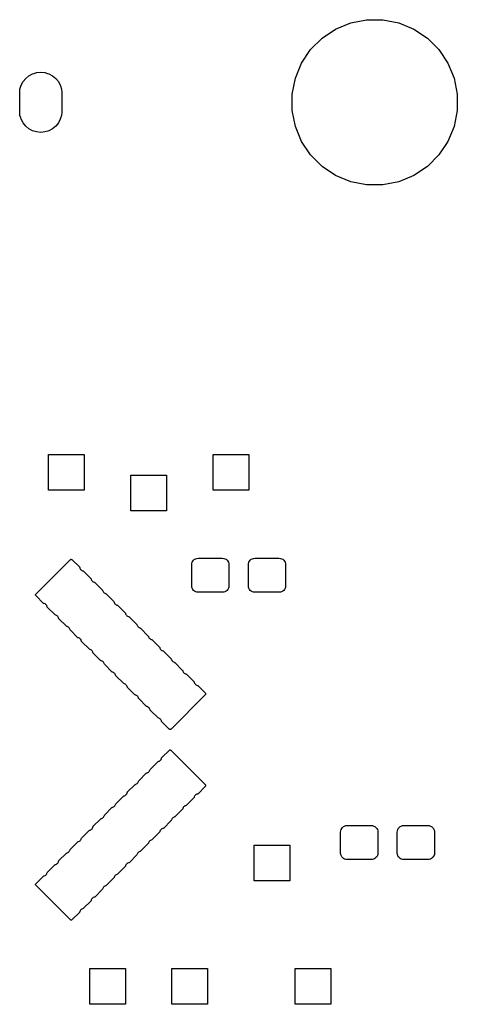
# Model space of a CAD drawing. Extents: x 0 to 140, y -76 to 0.
# Tile 4 of 11: x 21 to 34, y -74 to -43. Entities that reach past the tile are written whole.
import ezdxf

# ---------------------------------------------------------------- set-up
doc = ezdxf.new("R2010")
doc.units = 0
doc.header["$MEASUREMENT"] = 0
doc.layers.add('BLACK', color=7, linetype='CONTINUOUS')

msp = doc.modelspace()

# ---------------------------------------------------------------- linework, layer by layer
at = {"layer": 'BLACK', "linetype": 'CONTINUOUS'}
for p, q in [((31.0059, -43.267), (31.4987, -43.169)), ((31.4987, -43.169), (32.0013, -43.169)), ((32.0013, -43.169), (32.4941, -43.267)), ((30.1238, -43.7385), (30.5416, -43.4593)), ((30.5416, -43.4593), (31.0059, -43.267)), ((30.5416, -43.4593), (30.5416, -43.4593)), ((32.4941, -43.267), (32.9583, -43.4593)), ((32.9583, -43.4593), (32.9584, -43.4593)), ((32.9584, -43.4593), (33.3762, -43.7385)), ((29.7685, -44.0938), (30.1238, -43.7385)), ((33.3762, -43.7385), (33.7315, -44.0938)), ((29.4893, -44.5116), (29.7685, -44.0938)), ((33.7315, -44.0938), (34.0107, -44.5116)), ((29.297, -44.9759), (29.4893, -44.5116)), ((29.4893, -44.5116), (29.4893, -44.5116)), ((34.0107, -44.5116), (34.0107, -44.5116)), ((34.0107, -44.5116), (34.203, -44.9759)), ((20.8861, -45.0816), (20.9674, -44.9824)), ((20.9674, -44.9824), (21.0666, -44.9011)), ((21.0666, -44.9011), (21.1797, -44.8406)), ((21.1797, -44.8406), (21.2216, -44.8279)), ((21.2216, -44.8279), (21.3024, -44.8034)), ((21.3024, -44.8034), (21.43, -44.7909)), ((21.43, -44.7909), (21.5576, -44.8034)), ((21.5576, -44.8034), (21.6384, -44.8279)), ((21.6384, -44.8279), (21.6803, -44.8406)), ((21.6803, -44.8406), (21.7934, -44.9011)), ((21.7934, -44.9011), (21.8926, -44.9824)), ((21.8926, -44.9824), (21.9739, -45.0816)), ((29.199, -45.4687), (29.297, -44.9759)), ((34.203, -44.9759), (34.301, -45.4687)), ((20.7884, -45.3174), (20.8256, -45.1947)), ((20.8256, -45.1947), (20.8861, -45.0816)), ((20.8256, -45.1947), (20.8256, -45.1947)), ((21.9739, -45.0816), (22.0344, -45.1947)), ((22.0344, -45.1947), (22.038, -45.2066)), ((22.038, -45.2066), (22.0716, -45.3174)), ((20.779, -45.413), (20.7884, -45.3174)), ((20.779, -46.027), (20.779, -45.413)), ((22.0716, -45.3174), (22.081, -45.413)), ((22.081, -45.413), (22.081, -46.027)), ((29.199, -45.9713), (29.199, -45.4687)), ((34.301, -45.4687), (34.301, -45.9713)), ((20.7884, -46.1226), (20.779, -46.027)), ((20.8132, -46.2044), (20.7884, -46.1226)), ((20.8256, -46.2453), (20.8132, -46.2044)), ((22.044, -46.2134), (22.0344, -46.2453)), ((22.0716, -46.1226), (22.044, -46.2134)), ((22.081, -46.027), (22.0716, -46.1226)), ((29.297, -46.4641), (29.199, -45.9713)), ((34.301, -45.9713), (34.203, -46.4641)), ((20.8861, -46.3584), (20.8256, -46.2453)), ((20.8256, -46.2453), (20.8256, -46.2453)), ((20.9674, -46.4576), (20.8861, -46.3584)), ((20.8861, -46.3584), (20.8861, -46.3584)), ((21.0666, -46.5389), (20.9674, -46.4576)), ((21.8926, -46.4576), (21.7934, -46.5389)), ((21.9739, -46.3584), (21.8926, -46.4576)), ((22.0344, -46.2453), (21.9739, -46.3584)), ((29.4883, -46.9259), (29.297, -46.4641)), ((34.203, -46.4641), (34.0117, -46.9259)), ((21.1797, -46.5994), (21.0666, -46.5389)), ((21.2116, -46.609), (21.1797, -46.5994)), ((21.3024, -46.6366), (21.2116, -46.609)), ((21.43, -46.6491), (21.3024, -46.6366)), ((21.5576, -46.6366), (21.43, -46.6491)), ((21.6484, -46.609), (21.5576, -46.6366)), ((21.6803, -46.5994), (21.6484, -46.609)), ((21.7934, -46.5389), (21.6803, -46.5994)), ((29.4893, -46.9284), (29.4883, -46.9259)), ((29.7685, -47.3462), (29.4893, -46.9284)), ((34.0107, -46.9284), (33.7315, -47.3462)), ((34.0117, -46.9259), (34.0107, -46.9284)), ((30.1238, -47.7015), (29.7685, -47.3462)), ((33.7315, -47.3462), (33.3762, -47.7015)), ((30.5416, -47.9807), (30.1238, -47.7015)), ((33.3762, -47.7015), (32.9584, -47.9807)), ((31.0059, -48.173), (30.5416, -47.9807)), ((30.5416, -47.9807), (30.5416, -47.9807)), ((30.5416, -47.9807), (30.5416, -47.9807)), ((32.9583, -47.9807), (32.4941, -48.173)), ((32.9584, -47.9807), (32.9583, -47.9807)), ((32.9584, -47.9807), (32.9584, -47.9807)), ((31.4987, -48.271), (31.0059, -48.173)), ((32.0013, -48.271), (31.4987, -48.271)), ((32.4941, -48.173), (32.0013, -48.271)), ((21.674, -57.701), (21.674, -56.599)), ((21.674, -56.599), (22.776, -56.599)), ((22.776, -56.599), (22.776, -57.701)), ((26.754, -57.701), (26.754, -56.599)), ((26.754, -56.599), (27.856, -56.599)), ((27.856, -56.599), (27.856, -57.701)), ((24.214, -58.336), (24.214, -57.234)), ((24.214, -57.234), (25.316, -57.234)), ((25.316, -57.234), (25.316, -58.336)), ((22.776, -57.701), (21.674, -57.701)), ((27.856, -57.701), (26.754, -57.701)), ((25.316, -58.336), (24.214, -58.336)), ((21.2853, -60.9013), (22.338, -59.8487)), ((22.338, -59.8487), (22.3484, -59.8401)), ((22.3484, -59.8401), (22.3549, -59.8366)), ((22.3549, -59.8366), (22.3619, -59.8345)), ((22.3619, -59.8345), (22.3692, -59.8338)), ((22.3692, -59.8338), (22.3765, -59.8345)), ((22.3765, -59.8345), (22.3835, -59.8366)), ((22.3835, -59.8366), (22.39, -59.8401)), ((22.39, -59.8401), (22.4004, -59.8487)), ((22.4004, -59.8487), (22.6223, -60.0705)), ((26.1098, -59.923), (26.1283, -59.8884)), ((26.1283, -59.8884), (26.1532, -59.8582)), ((26.1532, -59.8582), (26.1834, -59.8333)), ((26.1834, -59.8333), (26.218, -59.8148)), ((26.218, -59.8148), (26.2555, -59.8034)), ((26.2555, -59.8034), (26.3006, -59.799)), ((26.3006, -59.799), (27.0394, -59.799)), ((27.0394, -59.799), (27.0845, -59.8034)), ((27.0845, -59.8034), (27.122, -59.8148)), ((27.122, -59.8148), (27.1566, -59.8333)), ((27.1566, -59.8333), (27.1868, -59.8582)), ((27.1868, -59.8582), (27.2117, -59.8884)), ((27.2117, -59.8884), (27.2302, -59.923)), ((27.8598, -59.923), (27.8783, -59.8884)), ((27.8783, -59.8884), (27.9032, -59.8582)), ((27.9032, -59.8582), (27.9334, -59.8333)), ((27.9334, -59.8333), (27.968, -59.8148)), ((27.968, -59.8148), (28.0055, -59.8034)), ((28.0055, -59.8034), (28.0506, -59.799)), ((28.0506, -59.799), (28.7894, -59.799)), ((28.7894, -59.799), (28.8345, -59.8034)), ((28.8345, -59.8034), (28.872, -59.8148)), ((28.872, -59.8148), (28.9066, -59.8333)), ((28.9066, -59.8333), (28.9368, -59.8582)), ((28.9368, -59.8582), (28.9617, -59.8884)), ((28.9617, -59.8884), (28.9802, -59.923)), ((22.6223, -60.0705), (22.6308, -60.0809)), ((22.6308, -60.0809), (22.6343, -60.0874)), ((22.6343, -60.0874), (22.6388, -60.1023)), ((22.6388, -60.1023), (22.6482, -60.125)), ((22.6482, -60.125), (22.6618, -60.1453)), ((22.6618, -60.1453), (22.6791, -60.1627)), ((22.6791, -60.1627), (22.6995, -60.1763)), ((22.6995, -60.1763), (22.7221, -60.1857)), ((22.7221, -60.1857), (22.7371, -60.1902)), ((22.7371, -60.1902), (22.7435, -60.1936)), ((22.7435, -60.1936), (22.754, -60.2022)), ((22.754, -60.2022), (22.9758, -60.424)), ((26.094, -60.0056), (26.0984, -59.9605)), ((26.094, -60.6444), (26.094, -60.0056)), ((26.0984, -59.9605), (26.1098, -59.923)), ((27.2302, -59.923), (27.2416, -59.9605)), ((27.2416, -59.9605), (27.246, -60.0056)), ((27.246, -60.0056), (27.246, -60.6444)), ((27.844, -60.0056), (27.8484, -59.9605)), ((27.844, -60.6444), (27.844, -60.0056)), ((27.8484, -59.9605), (27.8598, -59.923)), ((28.9802, -59.923), (28.9916, -59.9605)), ((28.9916, -59.9605), (28.996, -60.0056)), ((28.996, -60.0056), (28.996, -60.6444)), ((22.9758, -60.424), (22.9844, -60.4345)), ((22.9844, -60.4345), (22.9878, -60.4409)), ((22.9878, -60.4409), (22.9924, -60.4559)), ((22.9924, -60.4559), (23.0017, -60.4785)), ((23.0017, -60.4785), (23.0154, -60.4989)), ((23.0154, -60.4989), (23.0327, -60.5162)), ((23.0327, -60.5162), (23.0531, -60.5298)), ((23.0531, -60.5298), (23.0757, -60.5392)), ((23.0757, -60.5392), (23.0906, -60.5437)), ((23.0906, -60.5437), (23.0971, -60.5472)), ((23.0971, -60.5472), (23.1075, -60.5558)), ((23.1075, -60.5558), (23.3294, -60.7776)), ((23.3294, -60.7776), (23.3379, -60.788)), ((23.3379, -60.788), (23.3414, -60.7945)), ((23.3414, -60.7945), (23.3459, -60.8094)), ((23.3459, -60.8094), (23.3553, -60.8321)), ((26.0984, -60.6895), (26.094, -60.6444)), ((26.1098, -60.727), (26.0984, -60.6895)), ((26.1283, -60.7616), (26.1098, -60.727)), ((26.1532, -60.7918), (26.1283, -60.7616)), ((26.1834, -60.8167), (26.1532, -60.7918)), ((27.1868, -60.7918), (27.1566, -60.8167)), ((27.2117, -60.7616), (27.1868, -60.7918)), ((27.2302, -60.727), (27.2117, -60.7616)), ((27.2416, -60.6895), (27.2302, -60.727)), ((27.246, -60.6444), (27.2416, -60.6895)), ((27.8484, -60.6895), (27.844, -60.6444)), ((27.8598, -60.727), (27.8484, -60.6895)), ((27.8783, -60.7616), (27.8598, -60.727)), ((27.9032, -60.7918), (27.8783, -60.7616)), ((27.9334, -60.8167), (27.9032, -60.7918)), ((28.9368, -60.7918), (28.9066, -60.8167)), ((28.9617, -60.7616), (28.9368, -60.7918)), ((28.9802, -60.727), (28.9617, -60.7616)), ((28.9916, -60.6895), (28.9802, -60.727)), ((28.996, -60.6444), (28.9916, -60.6895)), ((21.2705, -60.9325), (21.2712, -60.9253)), ((21.2712, -60.9398), (21.2705, -60.9325)), ((21.2712, -60.9253), (21.2733, -60.9182)), ((21.2733, -60.9469), (21.2712, -60.9398)), ((21.2733, -60.9182), (21.2768, -60.9118)), ((21.2768, -60.9533), (21.2733, -60.9469)), ((21.2768, -60.9118), (21.2853, -60.9013)), ((21.2853, -60.9638), (21.2768, -60.9533)), ((21.5072, -61.1856), (21.2853, -60.9638)), ((23.3553, -60.8321), (23.3689, -60.8524)), ((23.3689, -60.8524), (23.3862, -60.8698)), ((23.3862, -60.8698), (23.4066, -60.8834)), ((23.4066, -60.8834), (23.4292, -60.8928)), ((23.4292, -60.8928), (23.4442, -60.8973)), ((23.4442, -60.8973), (23.4506, -60.9008)), ((23.4506, -60.9008), (23.4611, -60.9093)), ((23.4611, -60.9093), (23.6829, -61.1311)), ((26.218, -60.8352), (26.1834, -60.8167)), ((26.2555, -60.8466), (26.218, -60.8352)), ((26.3006, -60.851), (26.2555, -60.8466)), ((27.0394, -60.851), (26.3006, -60.851)), ((27.0845, -60.8466), (27.0394, -60.851)), ((27.122, -60.8352), (27.0845, -60.8466)), ((27.1566, -60.8167), (27.122, -60.8352)), ((27.968, -60.8352), (27.9334, -60.8167)), ((28.0055, -60.8466), (27.968, -60.8352)), ((28.0506, -60.851), (28.0055, -60.8466)), ((28.7894, -60.851), (28.0506, -60.851)), ((28.8345, -60.8466), (28.7894, -60.851)), ((28.872, -60.8352), (28.8345, -60.8466)), ((28.9066, -60.8167), (28.872, -60.8352)), ((21.5176, -61.1942), (21.5072, -61.1856)), ((21.5241, -61.1976), (21.5176, -61.1942)), ((21.539, -61.2021), (21.5241, -61.1976)), ((21.5616, -61.2115), (21.539, -61.2021)), ((21.582, -61.2251), (21.5616, -61.2115)), ((21.5993, -61.2425), (21.582, -61.2251)), ((21.6129, -61.2628), (21.5993, -61.2425)), ((21.6223, -61.2855), (21.6129, -61.2628)), ((21.6269, -61.3004), (21.6223, -61.2855)), ((21.6303, -61.3069), (21.6269, -61.3004)), ((21.6389, -61.3173), (21.6303, -61.3069)), ((21.8607, -61.5391), (21.6389, -61.3173)), ((23.6829, -61.1311), (23.6915, -61.1416)), ((23.6915, -61.1416), (23.6949, -61.148)), ((23.6949, -61.148), (23.6995, -61.163)), ((23.6995, -61.163), (23.7088, -61.1856)), ((23.7088, -61.1856), (23.7225, -61.206)), ((23.7225, -61.206), (23.7398, -61.2233)), ((23.7398, -61.2233), (23.7602, -61.2369)), ((23.7602, -61.2369), (23.7828, -61.2463)), ((23.7828, -61.2463), (23.7977, -61.2508)), ((23.7977, -61.2508), (23.8042, -61.2543)), ((23.8042, -61.2543), (23.8146, -61.2629)), ((23.8146, -61.2629), (24.0365, -61.4847)), ((21.8711, -61.5477), (21.8607, -61.5391)), ((21.8776, -61.5512), (21.8711, -61.5477)), ((21.8925, -61.5557), (21.8776, -61.5512)), ((21.9152, -61.5651), (21.8925, -61.5557)), ((21.9356, -61.5787), (21.9152, -61.5651)), ((21.9529, -61.596), (21.9356, -61.5787)), ((21.9665, -61.6164), (21.9529, -61.596)), ((21.9759, -61.639), (21.9665, -61.6164)), ((21.9804, -61.654), (21.9759, -61.639)), ((21.9839, -61.6604), (21.9804, -61.654)), ((21.9924, -61.6709), (21.9839, -61.6604)), ((22.2143, -61.8927), (21.9924, -61.6709)), ((24.0365, -61.4847), (24.045, -61.4951)), ((24.045, -61.4951), (24.0485, -61.5016)), ((24.0485, -61.5016), (24.053, -61.5165)), ((24.053, -61.5165), (24.0624, -61.5392)), ((24.0624, -61.5392), (24.076, -61.5596)), ((24.076, -61.5596), (24.0933, -61.5769)), ((24.0933, -61.5769), (24.1137, -61.5905)), ((24.1137, -61.5905), (24.1364, -61.5999)), ((24.1364, -61.5999), (24.1513, -61.6044)), ((24.1513, -61.6044), (24.1578, -61.6079)), ((24.1578, -61.6079), (24.1682, -61.6164)), ((24.1682, -61.6164), (24.39, -61.8383)), ((22.2247, -61.9013), (22.2143, -61.8927)), ((22.2312, -61.9047), (22.2247, -61.9013)), ((22.2461, -61.9093), (22.2312, -61.9047)), ((22.2687, -61.9186), (22.2461, -61.9093)), ((22.2891, -61.9322), (22.2687, -61.9186)), ((22.3064, -61.9496), (22.2891, -61.9322)), ((22.32, -61.9699), (22.3064, -61.9496)), ((22.3294, -61.9926), (22.32, -61.9699)), ((22.334, -62.0075), (22.3294, -61.9926)), ((22.3374, -62.014), (22.334, -62.0075)), ((22.346, -62.0244), (22.3374, -62.014)), ((22.5678, -62.2463), (22.346, -62.0244)), ((24.39, -61.8383), (24.3986, -61.8487)), ((24.3986, -61.8487), (24.402, -61.8552)), ((24.402, -61.8552), (24.4066, -61.8701)), ((24.4066, -61.8701), (24.416, -61.8927)), ((24.416, -61.8927), (24.4296, -61.9131)), ((24.4296, -61.9131), (24.4469, -61.9304)), ((24.4469, -61.9304), (24.4673, -61.944)), ((24.4673, -61.944), (24.4899, -61.9534)), ((24.4899, -61.9534), (24.5048, -61.958)), ((24.5048, -61.958), (24.5113, -61.9614)), ((24.5113, -61.9614), (24.5217, -61.97)), ((24.5217, -61.97), (24.7436, -62.1918)), ((22.5782, -62.2548), (22.5678, -62.2463)), ((22.5847, -62.2583), (22.5782, -62.2548)), ((22.5997, -62.2628), (22.5847, -62.2583)), ((22.6223, -62.2722), (22.5997, -62.2628)), ((22.6427, -62.2858), (22.6223, -62.2722)), ((22.66, -62.3031), (22.6427, -62.2858)), ((22.6736, -62.3235), (22.66, -62.3031)), ((22.683, -62.3461), (22.6736, -62.3235)), ((24.7436, -62.1918), (24.7521, -62.2022)), ((24.7521, -62.2022), (24.7556, -62.2087)), ((24.7556, -62.2087), (24.7601, -62.2236)), ((24.7601, -62.2236), (24.7695, -62.2463)), ((24.7695, -62.2463), (24.7831, -62.2667)), ((24.7831, -62.2667), (24.8004, -62.284)), ((24.8004, -62.284), (24.8208, -62.2976)), ((24.8208, -62.2976), (24.8435, -62.307)), ((24.8435, -62.307), (24.8584, -62.3115)), ((24.8584, -62.3115), (24.8649, -62.315)), ((24.8649, -62.315), (24.8753, -62.3235)), ((24.8753, -62.3235), (25.0971, -62.5454)), ((22.6875, -62.3611), (22.683, -62.3461)), ((22.691, -62.3675), (22.6875, -62.3611)), ((22.6995, -62.378), (22.691, -62.3675)), ((22.9214, -62.5998), (22.6995, -62.378)), ((22.9318, -62.6084), (22.9214, -62.5998)), ((22.9383, -62.6118), (22.9318, -62.6084)), ((22.9532, -62.6164), (22.9383, -62.6118)), ((22.9758, -62.6257), (22.9532, -62.6164)), ((22.9962, -62.6393), (22.9758, -62.6257)), ((25.0971, -62.5454), (25.1057, -62.5558)), ((25.1057, -62.5558), (25.1092, -62.5623)), ((25.1092, -62.5623), (25.1137, -62.5772)), ((25.1137, -62.5772), (25.1231, -62.5998)), ((25.1231, -62.5998), (25.1367, -62.6202)), ((25.1367, -62.6202), (25.154, -62.6375)), ((25.154, -62.6375), (25.1744, -62.6512)), ((23.0135, -62.6567), (22.9962, -62.6393)), ((23.0272, -62.677), (23.0135, -62.6567)), ((23.0365, -62.6997), (23.0272, -62.677)), ((23.0411, -62.7146), (23.0365, -62.6997)), ((23.0445, -62.7211), (23.0411, -62.7146)), ((23.0531, -62.7315), (23.0445, -62.7211)), ((23.2749, -62.9534), (23.0531, -62.7315)), ((25.1744, -62.6512), (25.197, -62.6605)), ((25.197, -62.6605), (25.2119, -62.6651)), ((25.2119, -62.6651), (25.2184, -62.6685)), ((25.2184, -62.6685), (25.2288, -62.6771)), ((25.2288, -62.6771), (25.4507, -62.8989)), ((25.4507, -62.8989), (25.4592, -62.9093)), ((25.4592, -62.9093), (25.4627, -62.9158)), ((25.4627, -62.9158), (25.4672, -62.9308)), ((25.4672, -62.9308), (25.4766, -62.9534)), ((23.2854, -62.9619), (23.2749, -62.9534)), ((23.2918, -62.9654), (23.2854, -62.9619)), ((23.3068, -62.9699), (23.2918, -62.9654)), ((23.3294, -62.9793), (23.3068, -62.9699)), ((23.3498, -62.9929), (23.3294, -62.9793)), ((23.3671, -63.0102), (23.3498, -62.9929)), ((23.3807, -63.0306), (23.3671, -63.0102)), ((23.3901, -63.0532), (23.3807, -63.0306)), ((23.3946, -63.0682), (23.3901, -63.0532)), ((23.3981, -63.0746), (23.3946, -63.0682)), ((23.4066, -63.0851), (23.3981, -63.0746)), ((23.6285, -63.3069), (23.4066, -63.0851)), ((25.4766, -62.9534), (25.4902, -62.9738)), ((25.4902, -62.9738), (25.5076, -62.9911)), ((25.5076, -62.9911), (25.5279, -63.0047)), ((25.5279, -63.0047), (25.5506, -63.0141)), ((25.5506, -63.0141), (25.5655, -63.0186)), ((25.5655, -63.0186), (25.572, -63.0221)), ((25.572, -63.0221), (25.5824, -63.0306)), ((25.5824, -63.0306), (25.8042, -63.2525)), ((23.6389, -63.3155), (23.6285, -63.3069)), ((23.6454, -63.3189), (23.6389, -63.3155)), ((23.6603, -63.3235), (23.6454, -63.3189)), ((23.6829, -63.3328), (23.6603, -63.3235)), ((23.7033, -63.3465), (23.6829, -63.3328)), ((23.7206, -63.3638), (23.7033, -63.3465)), ((23.7343, -63.3842), (23.7206, -63.3638)), ((23.7436, -63.4068), (23.7343, -63.3842)), ((23.7482, -63.4217), (23.7436, -63.4068)), ((23.7516, -63.4282), (23.7482, -63.4217)), ((23.7602, -63.4386), (23.7516, -63.4282)), ((23.982, -63.6605), (23.7602, -63.4386)), ((25.8042, -63.2525), (25.8128, -63.2629)), ((25.8128, -63.2629), (25.8163, -63.2694)), ((25.8163, -63.2694), (25.8208, -63.2843)), ((25.8208, -63.2843), (25.8302, -63.3069)), ((25.8302, -63.3069), (25.8438, -63.3273)), ((25.8438, -63.3273), (25.8611, -63.3446)), ((25.8611, -63.3446), (25.8815, -63.3583)), ((25.8815, -63.3583), (25.9041, -63.3676)), ((25.9041, -63.3676), (25.9191, -63.3722)), ((25.9191, -63.3722), (25.9255, -63.3756)), ((25.9255, -63.3756), (25.936, -63.3842)), ((25.936, -63.3842), (26.1578, -63.606)), ((23.9925, -63.669), (23.982, -63.6605)), ((23.9989, -63.6725), (23.9925, -63.669)), ((24.0139, -63.677), (23.9989, -63.6725)), ((24.0365, -63.6864), (24.0139, -63.677)), ((24.0569, -63.7), (24.0365, -63.6864)), ((24.0742, -63.7173), (24.0569, -63.7)), ((24.0878, -63.7377), (24.0742, -63.7173)), ((24.0972, -63.7603), (24.0878, -63.7377)), ((24.1017, -63.7753), (24.0972, -63.7603)), ((24.1052, -63.7818), (24.1017, -63.7753)), ((24.1137, -63.7922), (24.1052, -63.7818)), ((24.3356, -64.014), (24.1137, -63.7922)), ((26.1578, -63.606), (26.1664, -63.6165)), ((26.1664, -63.6165), (26.1698, -63.6229)), ((26.1698, -63.6229), (26.1743, -63.6379)), ((26.1743, -63.6379), (26.1837, -63.6605)), ((26.1837, -63.6605), (26.1973, -63.6809)), ((26.1973, -63.6809), (26.2147, -63.6982)), ((26.2147, -63.6982), (26.235, -63.7118)), ((26.235, -63.7118), (26.2577, -63.7212)), ((26.2577, -63.7212), (26.2726, -63.7257)), ((26.2726, -63.7257), (26.2791, -63.7292)), ((26.2791, -63.7292), (26.2895, -63.7377)), ((26.2895, -63.7377), (26.5113, -63.9596)), ((24.346, -64.0226), (24.3356, -64.014)), ((24.3525, -64.026), (24.346, -64.0226)), ((24.3674, -64.0306), (24.3525, -64.026)), ((24.3901, -64.0399), (24.3674, -64.0306)), ((24.4104, -64.0536), (24.3901, -64.0399)), ((24.4278, -64.0709), (24.4104, -64.0536)), ((24.4414, -64.0913), (24.4278, -64.0709)), ((24.4507, -64.1139), (24.4414, -64.0913)), ((24.4553, -64.1288), (24.4507, -64.1139)), ((24.4587, -64.1353), (24.4553, -64.1288)), ((24.4673, -64.1457), (24.4587, -64.1353)), ((24.6891, -64.3676), (24.4673, -64.1457)), ((26.5113, -64.022), (25.4587, -65.0747)), ((26.5113, -63.9596), (26.5199, -63.97)), ((26.5199, -64.0116), (26.5113, -64.022)), ((26.5199, -63.97), (26.5234, -63.9765)), ((26.5234, -64.0051), (26.5199, -64.0116)), ((26.5234, -63.9765), (26.5255, -63.9835)), ((26.5255, -63.9981), (26.5234, -64.0051)), ((26.5255, -63.9835), (26.5262, -63.9908)), ((26.5262, -63.9908), (26.5255, -63.9981)), ((24.6996, -64.3761), (24.6891, -64.3676)), ((24.706, -64.3796), (24.6996, -64.3761)), ((24.721, -64.3841), (24.706, -64.3796)), ((24.7436, -64.3935), (24.721, -64.3841)), ((24.764, -64.4071), (24.7436, -64.3935)), ((24.7813, -64.4244), (24.764, -64.4071)), ((24.7949, -64.4448), (24.7813, -64.4244)), ((24.8043, -64.4675), (24.7949, -64.4448)), ((24.8088, -64.4824), (24.8043, -64.4675)), ((24.8123, -64.4889), (24.8088, -64.4824)), ((24.8209, -64.4993), (24.8123, -64.4889)), ((25.0427, -64.7211), (24.8209, -64.4993)), ((25.0531, -64.7297), (25.0427, -64.7211)), ((25.0596, -64.7331), (25.0531, -64.7297)), ((25.0745, -64.7377), (25.0596, -64.7331)), ((25.0972, -64.7471), (25.0745, -64.7377)), ((25.1175, -64.7607), (25.0972, -64.7471)), ((25.1349, -64.778), (25.1175, -64.7607)), ((25.1485, -64.7984), (25.1349, -64.778)), ((25.1579, -64.821), (25.1485, -64.7984)), ((25.1624, -64.8359), (25.1579, -64.821)), ((25.1658, -64.8424), (25.1624, -64.8359)), ((25.1744, -64.8528), (25.1658, -64.8424)), ((25.3962, -65.0747), (25.1744, -64.8528)), ((25.4067, -65.0832), (25.3962, -65.0747)), ((25.4131, -65.0867), (25.4067, -65.0832)), ((25.4202, -65.0888), (25.4131, -65.0867)), ((25.4275, -65.0895), (25.4202, -65.0888)), ((25.4347, -65.0888), (25.4275, -65.0895)), ((25.4418, -65.0867), (25.4347, -65.0888)), ((25.4482, -65.0832), (25.4418, -65.0867)), ((25.4587, -65.0747), (25.4482, -65.0832)), ((25.1579, -65.989), (25.1624, -65.9741)), ((25.1624, -65.9741), (25.1658, -65.9676)), ((25.1658, -65.9676), (25.1744, -65.9572)), ((25.1744, -65.9572), (25.3962, -65.7353)), ((25.3962, -65.7353), (25.4067, -65.7268)), ((25.4067, -65.7268), (25.4131, -65.7233)), ((25.4131, -65.7233), (25.4202, -65.7212)), ((25.4202, -65.7212), (25.4275, -65.7205)), ((25.4275, -65.7205), (25.4347, -65.7212)), ((25.4347, -65.7212), (25.4418, -65.7233)), ((25.4418, -65.7233), (25.4482, -65.7268)), ((25.4482, -65.7268), (25.4587, -65.7353)), ((25.4587, -65.7353), (26.5113, -66.788)), ((24.8209, -66.3107), (25.0427, -66.0889)), ((25.0427, -66.0889), (25.0531, -66.0803)), ((25.0531, -66.0803), (25.0596, -66.0769)), ((25.0596, -66.0769), (25.0745, -66.0723)), ((25.0745, -66.0723), (25.0972, -66.0629)), ((25.0972, -66.0629), (25.1175, -66.0493)), ((25.1175, -66.0493), (25.1349, -66.032)), ((25.1349, -66.032), (25.1485, -66.0116)), ((25.1485, -66.0116), (25.1579, -65.989)), ((24.4673, -66.6643), (24.6891, -66.4424)), ((24.6891, -66.4424), (24.6996, -66.4339)), ((24.6996, -66.4339), (24.706, -66.4304)), ((24.706, -66.4304), (24.721, -66.4259)), ((24.721, -66.4259), (24.7436, -66.4165)), ((24.7436, -66.4165), (24.764, -66.4029)), ((24.764, -66.4029), (24.7813, -66.3856)), ((24.7813, -66.3856), (24.7949, -66.3652)), ((24.7949, -66.3652), (24.8043, -66.3425)), ((24.8043, -66.3425), (24.8088, -66.3276)), ((24.8088, -66.3276), (24.8123, -66.3211)), ((24.8123, -66.3211), (24.8209, -66.3107)), ((24.1137, -67.0178), (24.3356, -66.796)), ((24.3356, -66.796), (24.346, -66.7874)), ((24.346, -66.7874), (24.3525, -66.784)), ((24.3525, -66.784), (24.3674, -66.7794)), ((24.3674, -66.7794), (24.3901, -66.77)), ((24.3901, -66.77), (24.4104, -66.7564)), ((24.4104, -66.7564), (24.4278, -66.7391)), ((24.4278, -66.7391), (24.4414, -66.7187)), ((24.4414, -66.7187), (24.4507, -66.6961)), ((24.4507, -66.6961), (24.4553, -66.6812)), ((24.4553, -66.6812), (24.4587, -66.6747)), ((24.4587, -66.6747), (24.4673, -66.6643)), ((26.5113, -66.8504), (26.2895, -67.0723)), ((26.5113, -66.788), (26.5199, -66.7984)), ((26.5199, -66.84), (26.5113, -66.8504)), ((26.5199, -66.7984), (26.5234, -66.8049)), ((26.5234, -66.8335), (26.5199, -66.84)), ((26.5234, -66.8049), (26.5255, -66.8119)), ((26.5255, -66.8265), (26.5234, -66.8335)), ((26.5255, -66.8119), (26.5262, -66.8192)), ((26.5262, -66.8192), (26.5255, -66.8265)), ((23.7602, -67.3714), (23.982, -67.1495)), ((23.982, -67.1495), (23.9925, -67.141)), ((23.9925, -67.141), (23.9989, -67.1375)), ((23.9989, -67.1375), (24.0139, -67.133)), ((24.0139, -67.133), (24.0365, -67.1236)), ((24.0365, -67.1236), (24.0569, -67.11)), ((24.0569, -67.11), (24.0742, -67.0927)), ((24.0742, -67.0927), (24.0878, -67.0723)), ((24.0878, -67.0723), (24.0972, -67.0497)), ((24.0972, -67.0497), (24.1017, -67.0347)), ((24.1017, -67.0347), (24.1052, -67.0282)), ((24.1052, -67.0282), (24.1137, -67.0178)), ((26.1664, -67.1935), (26.1578, -67.204)), ((26.1698, -67.1871), (26.1664, -67.1935)), ((26.1743, -67.1721), (26.1698, -67.1871)), ((26.1837, -67.1495), (26.1743, -67.1721)), ((26.1973, -67.1291), (26.1837, -67.1495)), ((26.2147, -67.1118), (26.1973, -67.1291)), ((26.235, -67.0982), (26.2147, -67.1118)), ((26.2577, -67.0888), (26.235, -67.0982)), ((26.2726, -67.0843), (26.2577, -67.0888)), ((26.2791, -67.0808), (26.2726, -67.0843)), ((26.2895, -67.0723), (26.2791, -67.0808)), ((23.4066, -67.7249), (23.6285, -67.5031)), ((23.6285, -67.5031), (23.6389, -67.4945)), ((23.6389, -67.4945), (23.6454, -67.4911)), ((23.6454, -67.4911), (23.6603, -67.4865)), ((23.6603, -67.4865), (23.6829, -67.4772)), ((23.6829, -67.4772), (23.7033, -67.4635)), ((23.7033, -67.4635), (23.7207, -67.4462)), ((23.7207, -67.4462), (23.7343, -67.4258)), ((23.7343, -67.4258), (23.7436, -67.4032)), ((23.7436, -67.4032), (23.7482, -67.3883)), ((23.7482, -67.3883), (23.7516, -67.3818)), ((23.7516, -67.3818), (23.7602, -67.3714)), ((25.8302, -67.5031), (25.8208, -67.5257)), ((25.8438, -67.4827), (25.8302, -67.5031)), ((25.8611, -67.4654), (25.8438, -67.4827)), ((25.8815, -67.4517), (25.8611, -67.4654)), ((25.9041, -67.4424), (25.8815, -67.4517)), ((25.9191, -67.4378), (25.9041, -67.4424)), ((25.9255, -67.4344), (25.9191, -67.4378)), ((25.936, -67.4258), (25.9255, -67.4344)), ((26.1578, -67.204), (25.936, -67.4258)), ((23.3498, -67.8171), (23.3671, -67.7998)), ((23.3671, -67.7998), (23.3807, -67.7794)), ((23.3807, -67.7794), (23.3901, -67.7568)), ((23.3901, -67.7568), (23.3946, -67.7418)), ((23.3946, -67.7418), (23.3981, -67.7354)), ((23.3981, -67.7354), (23.4066, -67.7249)), ((25.5279, -67.8053), (25.5076, -67.8189)), ((25.5506, -67.7959), (25.5279, -67.8053)), ((25.5655, -67.7914), (25.5506, -67.7959)), ((25.572, -67.7879), (25.5655, -67.7914)), ((25.5824, -67.7794), (25.572, -67.7879)), ((25.8042, -67.5575), (25.5824, -67.7794)), ((25.8128, -67.5471), (25.8042, -67.5575)), ((25.8163, -67.5406), (25.8128, -67.5471)), ((25.8208, -67.5257), (25.8163, -67.5406)), ((23.0272, -68.1329), (23.0365, -68.1103)), ((23.0365, -68.1103), (23.0411, -68.0954)), ((23.0411, -68.0954), (23.0445, -68.0889)), ((23.0445, -68.0889), (23.0531, -68.0785)), ((23.0531, -68.0785), (23.2749, -67.8566)), ((23.2749, -67.8566), (23.2854, -67.8481)), ((23.2854, -67.8481), (23.2918, -67.8446)), ((23.2918, -67.8446), (23.3068, -67.8401)), ((23.3068, -67.8401), (23.3294, -67.8307)), ((23.3294, -67.8307), (23.3498, -67.8171)), ((25.4507, -67.9111), (25.2288, -68.1329)), ((25.4592, -67.9006), (25.4507, -67.9111)), ((25.4627, -67.8942), (25.4592, -67.9006)), ((25.4672, -67.8792), (25.4627, -67.8942)), ((25.4766, -67.8566), (25.4672, -67.8792)), ((25.4902, -67.8362), (25.4766, -67.8566)), ((25.5076, -67.8189), (25.4902, -67.8362)), ((30.7532, -68.1132), (30.7834, -68.0883)), ((30.7834, -68.0883), (30.818, -68.0698)), ((30.818, -68.0698), (30.8555, -68.0584)), ((30.8555, -68.0584), (30.9006, -68.054)), ((30.9006, -68.054), (31.6394, -68.054)), ((31.6394, -68.054), (31.6845, -68.0584)), ((31.6845, -68.0584), (31.722, -68.0698)), ((31.722, -68.0698), (31.7566, -68.0883)), ((31.7566, -68.0883), (31.7868, -68.1132)), ((32.5032, -68.1132), (32.5334, -68.0883)), ((32.5334, -68.0883), (32.568, -68.0698)), ((32.568, -68.0698), (32.6055, -68.0584)), ((32.6055, -68.0584), (32.6506, -68.054)), ((32.6506, -68.054), (33.3894, -68.054)), ((33.3894, -68.054), (33.4345, -68.0584)), ((33.4345, -68.0584), (33.472, -68.0698)), ((33.472, -68.0698), (33.5066, -68.0883)), ((33.5066, -68.0883), (33.5368, -68.1132)), ((22.6995, -68.432), (22.9214, -68.2102)), ((22.9214, -68.2102), (22.9318, -68.2016)), ((22.9318, -68.2016), (22.9383, -68.1982)), ((22.9383, -68.1982), (22.9532, -68.1936)), ((22.9532, -68.1936), (22.9758, -68.1843)), ((22.9758, -68.1843), (22.9962, -68.1706)), ((22.9962, -68.1706), (23.0135, -68.1533)), ((23.0135, -68.1533), (23.0272, -68.1329)), ((25.0971, -68.2646), (24.8753, -68.4865)), ((25.1057, -68.2542), (25.0971, -68.2646)), ((25.1092, -68.2477), (25.1057, -68.2542)), ((25.1137, -68.2328), (25.1092, -68.2477)), ((25.1231, -68.2102), (25.1137, -68.2328)), ((25.1367, -68.1898), (25.1231, -68.2102)), ((25.154, -68.1725), (25.1367, -68.1898)), ((25.1744, -68.1588), (25.154, -68.1725)), ((25.197, -68.1495), (25.1744, -68.1588)), ((25.2119, -68.1449), (25.197, -68.1495)), ((25.2184, -68.1415), (25.2119, -68.1449)), ((25.2288, -68.1329), (25.2184, -68.1415)), ((30.694, -68.2606), (30.6984, -68.2155)), ((30.694, -68.8994), (30.694, -68.2606)), ((30.6984, -68.2155), (30.7098, -68.178)), ((30.7098, -68.178), (30.7283, -68.1434)), ((30.7283, -68.1434), (30.7532, -68.1132)), ((31.7868, -68.1132), (31.8117, -68.1434)), ((31.8117, -68.1434), (31.8302, -68.178)), ((31.8302, -68.178), (31.8416, -68.2155)), ((31.8416, -68.2155), (31.846, -68.2606)), ((31.846, -68.2606), (31.846, -68.8994)), ((32.444, -68.2606), (32.4484, -68.2155)), ((32.444, -68.8994), (32.444, -68.2606)), ((32.4484, -68.2155), (32.4598, -68.178)), ((32.4598, -68.178), (32.4783, -68.1434)), ((32.4783, -68.1434), (32.5032, -68.1132)), ((33.5368, -68.1132), (33.5617, -68.1434)), ((33.5617, -68.1434), (33.5802, -68.178)), ((33.5802, -68.178), (33.5916, -68.2155)), ((33.5916, -68.2155), (33.596, -68.2606)), ((33.596, -68.2606), (33.596, -68.8994)), ((22.346, -68.7856), (22.5678, -68.5637)), ((22.5678, -68.5637), (22.5782, -68.5552)), ((22.5782, -68.5552), (22.5847, -68.5517)), ((22.5847, -68.5517), (22.5997, -68.5472)), ((22.5997, -68.5472), (22.6223, -68.5378)), ((22.6223, -68.5378), (22.6427, -68.5242)), ((22.6427, -68.5242), (22.66, -68.5069)), ((22.66, -68.5069), (22.6736, -68.4865)), ((22.6736, -68.4865), (22.683, -68.4639)), ((22.683, -68.4639), (22.6875, -68.4489)), ((22.6875, -68.4489), (22.691, -68.4425)), ((22.691, -68.4425), (22.6995, -68.432)), ((24.7436, -68.6182), (24.5217, -68.84)), ((24.7521, -68.6078), (24.7436, -68.6182)), ((24.7556, -68.6013), (24.7521, -68.6078)), ((24.7601, -68.5864), (24.7556, -68.6013)), ((24.7695, -68.5637), (24.7601, -68.5864)), ((24.7831, -68.5433), (24.7695, -68.5637)), ((24.8004, -68.526), (24.7831, -68.5433)), ((24.8208, -68.5124), (24.8004, -68.526)), ((24.8435, -68.503), (24.8208, -68.5124)), ((24.8584, -68.4985), (24.8435, -68.503)), ((24.8649, -68.495), (24.8584, -68.4985)), ((24.8753, -68.4865), (24.8649, -68.495)), ((28.024, -69.766), (28.024, -68.664)), ((28.024, -68.664), (29.126, -68.664)), ((29.126, -68.664), (29.126, -69.766)), ((21.9924, -69.1391), (22.2143, -68.9173)), ((22.2143, -68.9173), (22.2247, -68.9087)), ((22.2247, -68.9087), (22.2312, -68.9053)), ((22.2312, -68.9053), (22.2461, -68.9007)), ((22.2461, -68.9007), (22.2687, -68.8914)), ((22.2687, -68.8914), (22.2891, -68.8778)), ((22.2891, -68.8778), (22.3064, -68.8604)), ((22.3064, -68.8604), (22.3201, -68.8401)), ((22.3201, -68.8401), (22.3294, -68.8174)), ((22.3294, -68.8174), (22.334, -68.8025)), ((22.334, -68.8025), (22.3374, -68.796)), ((22.3374, -68.796), (22.346, -68.7856)), ((24.39, -68.9717), (24.1682, -69.1936)), ((24.3986, -68.9613), (24.39, -68.9717)), ((24.402, -68.9548), (24.3986, -68.9613)), ((24.4066, -68.9399), (24.402, -68.9548)), ((24.416, -68.9173), (24.4066, -68.9399)), ((24.4296, -68.8969), (24.416, -68.9173)), ((24.4469, -68.8796), (24.4296, -68.8969)), ((24.4673, -68.866), (24.4469, -68.8796)), ((24.4899, -68.8566), (24.4673, -68.866)), ((24.5048, -68.852), (24.4899, -68.8566)), ((24.5113, -68.8486), (24.5048, -68.852)), ((24.5217, -68.84), (24.5113, -68.8486)), ((30.6984, -68.9445), (30.694, -68.8994)), ((30.7098, -68.982), (30.6984, -68.9445)), ((30.7283, -69.0166), (30.7098, -68.982)), ((30.7532, -69.0468), (30.7283, -69.0166)), ((31.8117, -69.0166), (31.7868, -69.0468)), ((31.8302, -68.982), (31.8117, -69.0166)), ((31.8416, -68.9445), (31.8302, -68.982)), ((31.846, -68.8994), (31.8416, -68.9445)), ((32.4484, -68.9445), (32.444, -68.8994)), ((32.4598, -68.982), (32.4484, -68.9445)), ((32.4783, -69.0166), (32.4598, -68.982)), ((32.5032, -69.0468), (32.4783, -69.0166)), ((33.5617, -69.0166), (33.5368, -69.0468)), ((33.5802, -68.982), (33.5617, -69.0166)), ((33.5916, -68.9445), (33.5802, -68.982)), ((33.596, -68.8994), (33.5916, -68.9445)), ((21.6389, -69.4927), (21.8607, -69.2708)), ((21.8607, -69.2708), (21.8711, -69.2623)), ((21.8711, -69.2623), (21.8776, -69.2588)), ((21.8776, -69.2588), (21.8925, -69.2543)), ((21.8925, -69.2543), (21.9152, -69.2449)), ((21.9152, -69.2449), (21.9356, -69.2313)), ((21.9356, -69.2313), (21.9529, -69.214)), ((21.9529, -69.214), (21.9665, -69.1936)), ((21.9665, -69.1936), (21.9759, -69.171)), ((21.9759, -69.171), (21.9804, -69.156)), ((21.9804, -69.156), (21.9839, -69.1496)), ((21.9839, -69.1496), (21.9924, -69.1391)), ((24.0365, -69.3253), (23.8146, -69.5471)), ((24.045, -69.3149), (24.0365, -69.3253)), ((24.0485, -69.3084), (24.045, -69.3149)), ((24.053, -69.2935), (24.0485, -69.3084)), ((24.0624, -69.2708), (24.053, -69.2935)), ((24.076, -69.2505), (24.0624, -69.2708)), ((24.0933, -69.2331), (24.076, -69.2505)), ((24.1137, -69.2195), (24.0933, -69.2331)), ((24.1364, -69.2101), (24.1137, -69.2195)), ((24.1513, -69.2056), (24.1364, -69.2101)), ((24.1578, -69.2021), (24.1513, -69.2056)), ((24.1682, -69.1936), (24.1578, -69.2021)), ((30.7834, -69.0717), (30.7532, -69.0468)), ((30.818, -69.0902), (30.7834, -69.0717)), ((30.8555, -69.1016), (30.818, -69.0902)), ((30.9006, -69.106), (30.8555, -69.1016)), ((31.6394, -69.106), (30.9006, -69.106)), ((31.6845, -69.1016), (31.6394, -69.106)), ((31.722, -69.0902), (31.6845, -69.1016)), ((31.7566, -69.0717), (31.722, -69.0902)), ((31.7868, -69.0468), (31.7566, -69.0717)), ((32.5334, -69.0717), (32.5032, -69.0468)), ((32.568, -69.0902), (32.5334, -69.0717)), ((32.6055, -69.1016), (32.568, -69.0902)), ((32.6506, -69.106), (32.6055, -69.1016)), ((33.3894, -69.106), (32.6506, -69.106)), ((33.4345, -69.1016), (33.3894, -69.106)), ((33.472, -69.0902), (33.4345, -69.1016)), ((33.5066, -69.0717), (33.472, -69.0902)), ((33.5368, -69.0468), (33.5066, -69.0717)), ((21.2853, -69.8462), (21.5072, -69.6244)), ((21.5072, -69.6244), (21.5176, -69.6158)), ((21.5176, -69.6158), (21.5241, -69.6124)), ((21.5241, -69.6124), (21.539, -69.6079)), ((21.539, -69.6079), (21.5616, -69.5985)), ((21.5616, -69.5985), (21.582, -69.5849)), ((21.582, -69.5849), (21.5993, -69.5675)), ((21.5993, -69.5675), (21.6129, -69.5472)), ((21.6129, -69.5472), (21.6223, -69.5245)), ((21.6223, -69.5245), (21.6269, -69.5096)), ((21.6269, -69.5096), (21.6303, -69.5031)), ((21.6303, -69.5031), (21.6389, -69.4927)), ((23.7088, -69.6244), (23.6995, -69.647)), ((23.7225, -69.604), (23.7088, -69.6244)), ((23.7398, -69.5867), (23.7225, -69.604)), ((23.7602, -69.5731), (23.7398, -69.5867)), ((23.7828, -69.5637), (23.7602, -69.5731)), ((23.7977, -69.5592), (23.7828, -69.5637)), ((23.8042, -69.5557), (23.7977, -69.5592)), ((23.8146, -69.5471), (23.8042, -69.5557)), ((21.2705, -69.8775), (21.2712, -69.8702)), ((21.2712, -69.8847), (21.2705, -69.8775)), ((21.2712, -69.8702), (21.2733, -69.8631)), ((21.2733, -69.8918), (21.2712, -69.8847)), ((21.2733, -69.8631), (21.2768, -69.8567)), ((21.2768, -69.8982), (21.2733, -69.8918)), ((21.2768, -69.8567), (21.2853, -69.8462)), ((21.2853, -69.9087), (21.2768, -69.8982)), ((22.338, -70.9613), (21.2853, -69.9087)), ((23.4066, -69.9266), (23.3862, -69.9402)), ((23.4292, -69.9172), (23.4066, -69.9266)), ((23.4442, -69.9127), (23.4292, -69.9172)), ((23.4506, -69.9092), (23.4442, -69.9127)), ((23.4611, -69.9007), (23.4506, -69.9092)), ((23.6829, -69.6788), (23.4611, -69.9007)), ((23.6915, -69.6684), (23.6829, -69.6788)), ((23.6949, -69.6619), (23.6915, -69.6684)), ((23.6995, -69.647), (23.6949, -69.6619)), ((29.126, -69.766), (28.024, -69.766)), ((23.3294, -70.0324), (23.1075, -70.2542)), ((23.3379, -70.022), (23.3294, -70.0324)), ((23.3414, -70.0155), (23.3379, -70.022)), ((23.3459, -70.0006), (23.3414, -70.0155)), ((23.3553, -69.9779), (23.3459, -70.0006)), ((23.3689, -69.9576), (23.3553, -69.9779)), ((23.3862, -69.9402), (23.3689, -69.9576)), ((22.9758, -70.386), (22.754, -70.6078)), ((22.9844, -70.3755), (22.9758, -70.386)), ((22.9878, -70.3691), (22.9844, -70.3755)), ((22.9924, -70.3541), (22.9878, -70.3691)), ((23.0017, -70.3315), (22.9924, -70.3541)), ((23.0154, -70.3111), (23.0017, -70.3315)), ((23.0327, -70.2938), (23.0154, -70.3111)), ((23.0531, -70.2802), (23.0327, -70.2938)), ((23.0757, -70.2708), (23.0531, -70.2802)), ((23.0906, -70.2663), (23.0757, -70.2708)), ((23.0971, -70.2628), (23.0906, -70.2663)), ((23.1075, -70.2542), (23.0971, -70.2628)), ((22.6223, -70.7395), (22.4004, -70.9613)), ((22.6308, -70.7291), (22.6223, -70.7395)), ((22.6343, -70.7226), (22.6308, -70.7291)), ((22.6388, -70.7077), (22.6343, -70.7226)), ((22.6482, -70.685), (22.6388, -70.7077)), ((22.6618, -70.6647), (22.6482, -70.685)), ((22.6791, -70.6473), (22.6618, -70.6647)), ((22.6995, -70.6337), (22.6791, -70.6473)), ((22.7221, -70.6243), (22.6995, -70.6337)), ((22.7371, -70.6198), (22.7221, -70.6243)), ((22.7435, -70.6164), (22.7371, -70.6198)), ((22.754, -70.6078), (22.7435, -70.6164)), ((22.3484, -70.9699), (22.338, -70.9613)), ((22.3549, -70.9734), (22.3484, -70.9699)), ((22.3619, -70.9755), (22.3549, -70.9734)), ((22.3692, -70.9762), (22.3619, -70.9755)), ((22.3765, -70.9755), (22.3692, -70.9762)), ((22.3835, -70.9734), (22.3765, -70.9755)), ((22.39, -70.9699), (22.3835, -70.9734)), ((22.4004, -70.9613), (22.39, -70.9699)), ((22.944, -73.576), (22.944, -72.474)), ((22.944, -72.474), (24.046, -72.474)), ((24.046, -72.474), (24.046, -73.576)), ((25.484, -73.576), (25.484, -72.474)), ((25.484, -72.474), (26.586, -72.474)), ((26.586, -72.474), (26.586, -73.576)), ((29.294, -73.576), (29.294, -72.474)), ((29.294, -72.474), (30.396, -72.474)), ((30.396, -72.474), (30.396, -73.576)), ((24.046, -73.576), (22.944, -73.576)), ((26.586, -73.576), (25.484, -73.576)), ((30.396, -73.576), (29.294, -73.576))]:
    msp.add_line(p, q, dxfattribs=at)

doc.saveas('drawing.dxf')
